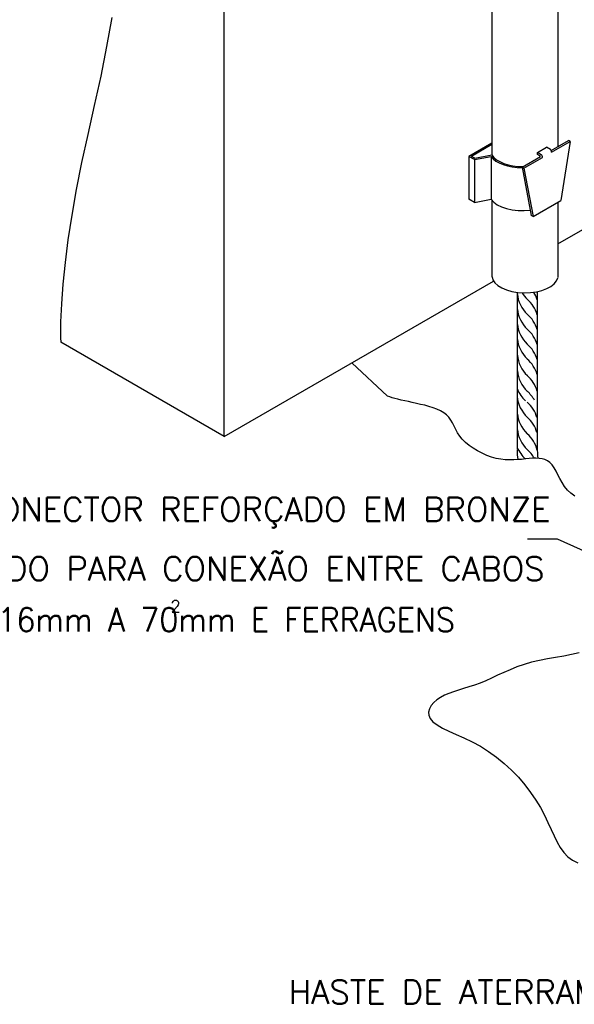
# Model space of a CAD drawing. Header units: metres. Extents: x 2092 to 2374, y -368 to -200.
# Tile 7 of 20: x 2199 to 2208, y -297 to -281. Entities that reach past the tile are written whole.
import ezdxf
from ezdxf.enums import TextEntityAlignment as Align

# ---------------------------------------------------------------- set-up
doc = ezdxf.new("R2010")
doc.units = ezdxf.units.M
doc.header["$LTSCALE"] = 0.3
doc.layers.get('0').update_dxf_attribs({"color": 251})
doc.styles.add('100CL', font='romans.shx', dxfattribs={"height": 2.5})
doc.styles.add('80CL', font='romans.shx', dxfattribs={"height": 12})

msp = doc.modelspace()

# ---------------------------------------------------------------- linework, layer by layer
at = {"color": 0, "linetype": 'ByBlock'}
for p, q in [((2202.339, -287.85), (2202.339, -268.332)), ((2206.516, -280.822), (2206.516, -283.458)), ((2207.545, -280.851), (2207.545, -283.326)), ((2207.545, -284.844), (2211.274, -282.691)), ((2206.516, -283.272), (2206.156, -283.48)), ((2206.516, -283.296), (2206.197, -283.48)), ((2207.441, -283.386), (2207.709, -283.232)), ((2207.446, -283.414), (2207.736, -283.247)), ((2207.736, -283.247), (2207.591, -284.166)), ((2207.736, -283.247), (2207.709, -283.232)), ((2207.224, -283.42), (2207.368, -283.336)), ((2207.224, -283.452), (2207.224, -283.42)), ((2207.284, -283.455), (2207.224, -283.42)), ((2207.429, -283.371), (2207.368, -283.336)), ((2207.446, -283.414), (2207.446, -283.404)), ((2206.242, -283.53), (2206.156, -283.48)), ((2206.156, -283.48), (2206.156, -284.149)), ((2206.246, -283.508), (2206.197, -283.48)), ((2206.242, -283.53), (2206.503, -283.481)), ((2206.242, -283.53), (2206.242, -284.199)), ((2206.246, -283.508), (2206.514, -283.458)), ((2206.503, -283.481), (2206.503, -284.149)), ((2206.986, -283.649), (2207.275, -283.482)), ((2207.012, -283.665), (2207.302, -283.498)), ((2207.275, -283.482), (2207.224, -283.452)), ((2206.986, -283.649), (2207.13, -284.401)), ((2207.012, -283.665), (2206.986, -283.649)), ((2207.012, -283.665), (2207.157, -284.416)), ((2206.242, -284.199), (2206.156, -284.149)), ((2206.242, -284.198), (2206.503, -284.149)), ((2206.516, -284.166), (2206.516, -285.365)), ((2207.157, -284.416), (2207.591, -284.166)), ((2207.545, -284.193), (2207.545, -285.37)), ((2207.157, -284.416), (2207.13, -284.401)), ((2202.339, -287.85), (2206.539, -285.425)), ((2207.22, -285.593), (2207.22, -287.954)), ((2206.911, -285.603), (2206.911, -288.05)), ((2202.339, -287.85), (2199.788, -286.377)), ((2207.536, -289.45), (2207.072, -289.45)), ((2213.08, -291.968), (2207.536, -289.45))]:
    msp.add_line(p, q, dxfattribs=at)
for points in [[(2200.582, -281.312), (2200.503, -281.768), (2200.41, -282.227), (2200.309, -282.685), (2200.207, -283.136), (2200.112, -283.575), (2200.028, -283.997), (2199.958, -284.399), (2199.899, -284.78), (2199.853, -285.138), (2199.819, -285.472), (2199.796, -285.78), (2199.785, -286.059), (2199.785, -286.309), (2199.788, -286.377)], [(2207.81, -288.78), (2207.747, -288.737), (2207.693, -288.686), (2207.648, -288.629), (2207.61, -288.569), (2207.576, -288.508), (2207.545, -288.447), (2207.516, -288.389), (2207.487, -288.337), (2207.456, -288.292), (2207.421, -288.256), (2207.383, -288.23), (2207.342, -288.211), (2207.298, -288.198), (2207.25, -288.192), (2207.2, -288.19), (2207.148, -288.191), (2207.094, -288.195), (2207.037, -288.201), (2206.979, -288.207), (2206.918, -288.212), (2206.856, -288.215), (2206.791, -288.216), (2206.724, -288.213), (2206.655, -288.206), (2206.583, -288.192), (2206.51, -288.172), (2206.435, -288.145), (2206.361, -288.113), (2206.29, -288.076), (2206.221, -288.035), (2206.158, -287.991), (2206.101, -287.943), (2206.052, -287.894), (2206.012, -287.843), (2205.979, -287.791), (2205.951, -287.74), (2205.925, -287.689), (2205.901, -287.64), (2205.874, -287.594), (2205.844, -287.551), (2205.808, -287.513), (2205.764, -287.479), (2205.714, -287.449), (2205.657, -287.423), (2205.597, -287.401), (2205.533, -287.382), (2205.467, -287.364), (2205.401, -287.349), (2205.336, -287.334), (2205.273, -287.321), (2205.212, -287.307), (2205.154, -287.294), (2205.099, -287.282), (2205.048, -287.27), (2205.001, -287.258), (2204.958, -287.246), (2204.92, -287.234), (2204.888, -287.223), (2204.328, -286.701)], [(2207.875, -291.226), (2207.758, -291.253), (2207.635, -291.277), (2207.509, -291.299), (2207.381, -291.321), (2207.255, -291.346), (2207.133, -291.374), (2207.017, -291.408), (2206.906, -291.447), (2206.801, -291.489), (2206.7, -291.533), (2206.603, -291.577), (2206.509, -291.621), (2206.418, -291.662), (2206.33, -291.699), (2206.242, -291.731), (2206.157, -291.759), (2206.074, -291.785), (2205.994, -291.809), (2205.917, -291.834), (2205.845, -291.86), (2205.776, -291.889), (2205.714, -291.922), (2205.656, -291.96), (2205.607, -292.003), (2205.568, -292.05), (2205.54, -292.099), (2205.527, -292.15), (2205.53, -292.201), (2205.552, -292.253), (2205.594, -292.303), (2205.659, -292.351), (2205.743, -292.399), (2205.843, -292.447), (2205.955, -292.499), (2206.077, -292.554), (2206.205, -292.616), (2206.335, -292.685), (2206.463, -292.764), (2206.588, -292.853), (2206.708, -292.951), (2206.822, -293.057), (2206.928, -293.168), (2207.028, -293.284), (2207.119, -293.403), (2207.201, -293.523), (2207.273, -293.642), (2207.335, -293.759), (2207.389, -293.872), (2207.438, -293.981), (2207.485, -294.083), (2207.531, -294.179), (2207.58, -294.265), (2207.635, -294.341), (2207.698, -294.407), (2207.772, -294.46), (2207.855, -294.504)]]:
    msp.add_lwpolyline(points, dxfattribs=at)
for centre, radius, start, end in [((2207.398, -283.409), 0.0483, 353.8298, 50.7305), ((2207.254, -283.492), 0.0483, 353.8298, 50.7305), ((2207.408, -285.578), 0.499, 184.9701, 226.899), ((2207.408, -285.345), 0.499, 212.0649, 226.899), ((2206.752, -286.077), 0.484, 15.1899, 49.4163), ((2206.752, -285.844), 0.484, 15.1899, 30.091), ((2207.408, -285.811), 0.499, 184.9701, 226.899), ((2206.752, -286.31), 0.484, 15.1899, 49.4163), ((2207.408, -286.044), 0.499, 184.9701, 226.899), ((2206.752, -286.544), 0.484, 15.1899, 49.4163), ((2207.408, -286.277), 0.499, 184.9701, 226.899), ((2206.752, -286.777), 0.484, 15.1899, 49.4163), ((2207.409, -286.537), 0.499, 184.9701, 226.899), ((2206.752, -287.01), 0.484, 15.1899, 49.4163), ((2207.409, -286.782), 0.499, 184.9701, 226.899), ((2206.752, -287.269), 0.484, 15.1899, 49.4163), ((2207.394, -286.908), 0.525, 203.0812, 227.2884), ((2207.407, -287.184), 0.499, 184.9701, 226.899), ((2206.752, -287.514), 0.484, 28.4371, 49.4163), ((2206.751, -287.683), 0.484, 15.1899, 49.4163), ((2207.408, -287.443), 0.499, 184.9701, 226.899), ((2206.751, -287.917), 0.484, 15.1899, 49.4163), ((2207.408, -287.689), 0.499, 184.9701, 226.899), ((2206.751, -288.176), 0.484, 13.626, 49.4163), ((2207.493, -288.093), 0.584, 176.379, 191.7446), ((2207.393, -287.815), 0.525, 203.0812, 227.2884), ((2206.751, -288.421), 0.484, 28.4371, 49.4163), ((2209.577, -287.954), 2.357, 180, 185.6456)]:
    msp.add_arc(centre, radius, start, end, dxfattribs=at)
for centre, start_param, end_param in [((2206.99, -283.396), 0.329863, 1.566094), ((2207.003, -283.377), 0.313964, 1.566094), ((2206.99, -284.064), 0.329863, 1.816391), ((2207.03, -285.347), 0.041919, 3.044209)]:
    msp.add_ellipse(centre, major_axis=(-0.514, 0), ratio=0.509483, start_param=start_param, end_param=end_param, dxfattribs=at)

# ---------------------------------------------------------------- texts
for s, style, p in [('CONECTOR REFORÇADO EM BRONZE ', '80CL', (2207.685, -289.172)), ('ESTANHADO PARA CONEXÃO ENTRE CABOS', '80CL', (2207.336, -290.1)), ('16mm A 70mm E FERRAGENS ', '80CL', (2206.196, -290.895)), ('HASTE DE ATERRAMENTO TIPO', '100CL', (2210.758, -296.704))]:
    msp.add_text(s, height=0.37125, dxfattribs=dict(at, style=style)).set_placement(p, align=Align.RIGHT)
at = {"color": 0, "linetype": 'ByBlock', "style": '80CL'}
msp.add_text('2', height=0.186, dxfattribs=at).set_placement((2201.499, -290.592))

doc.saveas('drawing.dxf')
